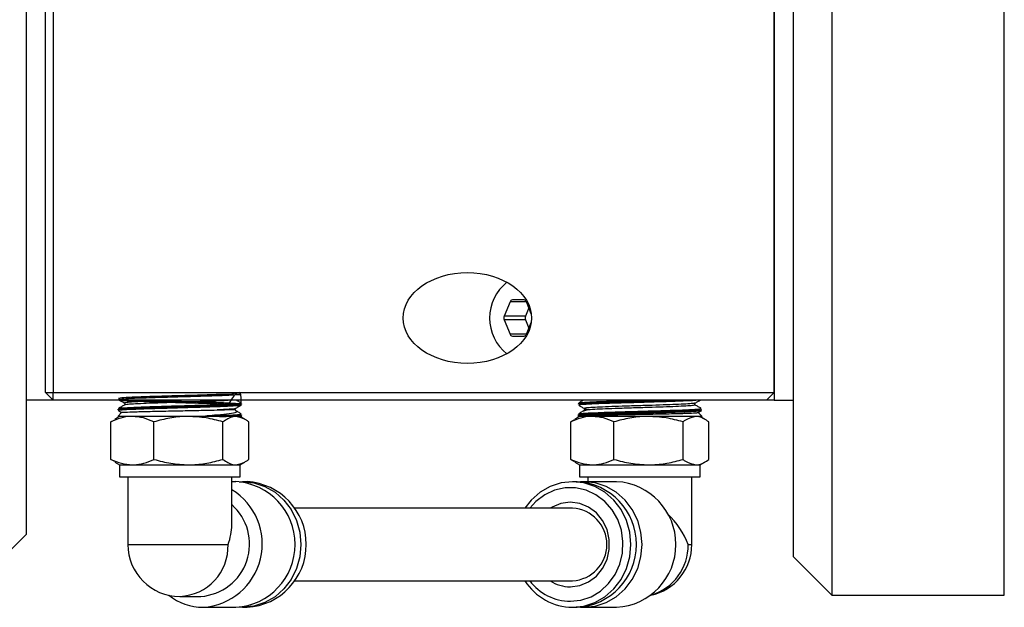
# Model space of a CAD drawing. Header units: inches. Extents: x 1 to 31, y 0.5 to 21.5.
# Tile 9 of 12: x 17.6 to 20.8, y 17.2 to 19.2. Entities that reach past the tile are written whole.
import ezdxf

# ---------------------------------------------------------------- set-up
doc = ezdxf.new("R2010")
doc.units = ezdxf.units.IN
doc.header["$MEASUREMENT"] = 0

msp = doc.modelspace()

# ---------------------------------------------------------------- linework, layer by layer
at = {"color": 7, "linetype": 'Continuous', "lineweight": 25}
for p, q in [((20.2458, 21.0302), (20.2458, 17.2802)), ((20.8078, 17.2802), (20.8078, 21.0302)), ((20.1208, 17.4052), (20.1208, 20.9052)), ((17.6208, 20.7181), (17.6208, 17.4772)), ((20.0583, 20.3952), (20.0583, 17.9152)), ((17.6833, 17.9402), (17.6833, 20.3702)), ((17.7083, 20.3702), (17.7083, 17.9402)), ((20.0583, 17.9402), (20.0583, 20.3702)), ((19.1977, 18.2361), (19.1784, 18.1889)), ((19.2507, 18.2361), (19.1977, 18.2361)), ((19.2435, 18.242), (19.2049, 18.242)), ((19.2666, 18.1971), (19.2507, 18.2361)), ((19.259, 18.2158), (19.248, 18.1889)), ((19.248, 18.1889), (19.1784, 18.1889)), ((19.1784, 18.177), (19.1977, 18.1298)), ((19.248, 18.177), (19.1784, 18.177)), ((19.248, 18.177), (19.259, 18.1501)), ((19.2507, 18.1298), (19.2666, 18.1688)), ((19.2507, 18.1298), (19.1977, 18.1298)), ((19.2049, 18.1239), (19.2435, 18.1239)), ((17.6833, 17.9402), (17.7083, 17.9402)), ((17.6833, 17.9402), (17.7083, 17.9152)), ((17.7083, 17.9402), (20.0583, 17.9402)), ((17.7083, 17.9152), (17.7083, 17.9402)), ((20.0583, 17.9402), (20.0333, 17.9152)), ((17.7083, 17.9152), (17.6208, 17.9152)), ((20.0333, 17.9152), (17.7083, 17.9152)), ((18.3225, 17.9023), (18.3225, 17.9028)), ((19.4191, 17.9028), (19.4191, 17.9023)), ((20.0583, 17.9152), (20.0333, 17.9152)), ((20.0583, 17.9152), (20.1208, 17.9152)), ((17.9318, 17.8751), (17.9188, 17.8621)), ((17.9195, 17.885), (17.9195, 17.8844)), ((18.3065, 17.8793), (18.3004, 17.8855)), ((19.4412, 17.8855), (19.4351, 17.8793)), ((19.4523, 17.8836), (19.4354, 17.8794)), ((19.7796, 17.8845), (19.8075, 17.8829)), ((19.8228, 17.8621), (19.8098, 17.8751)), ((19.8107, 17.8825), (19.8184, 17.8813)), ((19.8221, 17.8844), (19.8221, 17.885)), ((17.8963, 17.8445), (17.9096, 17.8513)), ((17.8963, 17.7222), (17.8963, 17.8445)), ((17.9244, 17.8621), (17.9093, 17.8533)), ((18.2511, 17.8621), (17.9188, 17.8621)), ((18.0369, 17.7222), (18.0369, 17.8445)), ((18.2511, 17.8621), (18.2652, 17.8621)), ((18.2619, 17.7222), (18.2619, 17.8445)), ((18.3238, 17.8621), (18.2652, 17.8621)), ((18.3116, 17.8647), (18.3176, 17.8642)), ((18.3333, 17.8533), (18.3182, 17.8621)), ((18.3238, 17.8621), (18.3222, 17.8636)), ((18.3237, 17.8666), (18.3236, 17.8671)), ((18.3463, 17.7222), (18.3463, 17.8445)), ((19.3953, 17.7222), (19.3953, 17.8445)), ((19.4234, 17.8621), (19.4083, 17.8533)), ((19.4194, 17.8636), (19.4178, 17.8621)), ((19.8228, 17.8621), (19.4178, 17.8621)), ((19.418, 17.8671), (19.4179, 17.8666)), ((19.5359, 17.7222), (19.5359, 17.8445)), ((19.7609, 17.7222), (19.7609, 17.8445)), ((19.8323, 17.8533), (19.8172, 17.8621)), ((19.8453, 17.7222), (19.8453, 17.8445)), ((17.9096, 17.7154), (17.8963, 17.7222)), ((17.9093, 17.7133), (17.9244, 17.7046)), ((18.3182, 17.7046), (18.3333, 17.7133)), ((19.4083, 17.7133), (19.4234, 17.7046)), ((19.8172, 17.7046), (19.8323, 17.7133)), ((17.9244, 17.7046), (17.9244, 17.6652)), ((17.9244, 17.7046), (17.9666, 17.7046)), ((17.9666, 17.7046), (18.1494, 17.7046)), ((18.1494, 17.7046), (18.3041, 17.7046)), ((18.3041, 17.7046), (18.3182, 17.7046)), ((18.3182, 17.6652), (18.3182, 17.7046)), ((19.4234, 17.7046), (19.4234, 17.6652)), ((19.4234, 17.7046), (19.4656, 17.7046)), ((19.4656, 17.7046), (19.6484, 17.7046)), ((19.6484, 17.7046), (19.8031, 17.7046)), ((19.8031, 17.7046), (19.8172, 17.7046)), ((19.8172, 17.6652), (19.8172, 17.7046)), ((17.9244, 17.6652), (18.3182, 17.6652)), ((17.952, 17.6652), (17.952, 17.4449)), ((18.2906, 17.5077), (18.2906, 17.6652)), ((18.304, 17.6496), (18.2906, 17.6496)), ((18.3405, 17.6496), (18.3259, 17.6496)), ((19.4157, 17.6496), (19.4011, 17.6496)), ((19.4234, 17.6652), (19.8031, 17.6652)), ((19.5443, 17.6496), (19.4376, 17.6496)), ((19.451, 17.6652), (19.451, 17.6496)), ((19.7896, 17.4449), (19.7896, 17.6652)), ((19.8031, 17.6652), (19.8172, 17.6652)), ((19.4011, 17.563), (18.4958, 17.563)), ((17.5588, 17.4152), (17.6208, 17.4772)), ((17.952, 17.4449), (18.2785, 17.4449)), ((19.7775, 17.4449), (19.7896, 17.4449)), ((20.2458, 17.2802), (20.1208, 17.4052)), ((18.4958, 17.3268), (19.4011, 17.3268)), ((18.1213, 17.2756), (18.1897, 17.2756)), ((20.2458, 17.2802), (20.8078, 17.2802)), ((18.1973, 17.2402), (18.304, 17.2402)), ((18.3259, 17.2402), (18.315, 17.2405)), ((18.3259, 17.2402), (18.3405, 17.2402)), ((19.4011, 17.2402), (19.4157, 17.2402)), ((19.4376, 17.2402), (19.5443, 17.2402))]:
    msp.add_line(p, q, dxfattribs=at)
at = {"color": 7, "linetype": 'Continuous', "lineweight": 25, "flags": 128}
for points in [[(19.4417, 17.8854), (19.4412, 17.8855), (19.4423, 17.8855), (19.4445, 17.8855), (19.4479, 17.8854), (19.4527, 17.8852), (19.4536, 17.8851), (19.4548, 17.8848), (19.4552, 17.8847), (19.4553, 17.8846), (19.4553, 17.8846), (19.4554, 17.8846), (19.4554, 17.8845), (19.4554, 17.8845), (19.4554, 17.8845), (19.4553, 17.8845), (19.4553, 17.8844), (19.4553, 17.8844), (19.4552, 17.8844), (19.4551, 17.8843), (19.4547, 17.8841), (19.4531, 17.8838), (19.4523, 17.8836), (19.4523, 17.8836)], [(18.315, 17.6493), (18.3259, 17.6496), (18.363, 17.6457), (18.3987, 17.634), (18.4315, 17.6151), (18.4603, 17.5896), (18.484, 17.5586), (18.5016, 17.5232), (18.5124, 17.4848), (18.516, 17.4449), (18.5124, 17.4049), (18.5016, 17.3665), (18.484, 17.3311), (18.4603, 17.3001), (18.4315, 17.2747), (18.3987, 17.2557), (18.363, 17.2441), (18.3259, 17.2402), (18.3259, 17.2402)], [(19.4011, 17.2402), (19.4381, 17.2441), (19.4738, 17.2557), (19.5067, 17.2747), (19.5355, 17.3001), (19.5591, 17.3311), (19.5767, 17.3665), (19.5875, 17.4049), (19.5911, 17.4449), (19.5875, 17.4848), (19.5767, 17.5232), (19.5591, 17.5586), (19.5355, 17.5896), (19.5067, 17.6151), (19.4738, 17.634), (19.4381, 17.6457), (19.4011, 17.6496), (19.364, 17.6457), (19.3283, 17.634), (19.2954, 17.6151), (19.2666, 17.5896), (19.2458, 17.563)], [(19.4266, 17.2405), (19.4376, 17.2402), (19.4747, 17.2441), (19.5103, 17.2557), (19.5432, 17.2747), (19.572, 17.3001), (19.5956, 17.3311), (19.6132, 17.3665), (19.624, 17.4049), (19.6277, 17.4449), (19.624, 17.4848), (19.6132, 17.5232), (19.5956, 17.5586), (19.572, 17.5896), (19.5432, 17.6151), (19.5103, 17.634), (19.4747, 17.6457), (19.4376, 17.6496), (19.4266, 17.6493)], [(19.3937, 17.2598), (19.4283, 17.2636), (19.4615, 17.2748), (19.4919, 17.293), (19.5183, 17.3174), (19.5396, 17.347), (19.5549, 17.3806), (19.5636, 17.4169), (19.5653, 17.4542), (19.5601, 17.4913), (19.548, 17.5264), (19.5296, 17.5581), (19.5057, 17.5853), (19.4771, 17.6067), (19.4452, 17.6214), (19.4111, 17.629), (19.3764, 17.629), (19.3423, 17.6214), (19.3104, 17.6067), (19.2818, 17.5853), (19.2615, 17.563)], [(19.3937, 17.3071), (19.4244, 17.3111), (19.4532, 17.3229), (19.4786, 17.3417), (19.499, 17.3666), (19.5134, 17.396), (19.5208, 17.4283), (19.5208, 17.4615), (19.5134, 17.4937), (19.499, 17.5232), (19.4786, 17.548), (19.4532, 17.5669), (19.4244, 17.5787), (19.3937, 17.5827), (19.3631, 17.5787), (19.3343, 17.5669), (19.3278, 17.563)]]:
    msp.add_lwpolyline(points, dxfattribs=at)
at = {"color": 7, "linetype": 'Continuous', "lineweight": 25}
for centre, radius, start, end in [((19.2798, 18.183), 0.149, 128.4667, 231.5333), ((19.2057, 18.2337), 0.00838, 95.3926, 163.0706), ((19.2427, 18.2337), 0.00838, 16.9296, 84.6071), ((19.1933, 18.183), 0.0161, 158.4189, 201.5811), ((19.2629, 18.183), 0.0161, 158.4195, 201.5805), ((19.2057, 18.1322), 0.00838, 196.9294, 264.6074), ((19.2427, 18.1322), 0.00838, 275.3929, 343.0704), ((18.2918, 17.4449), 0.2051, 273.4182, 86.5818), ((18.3283, 17.4449), 0.2051, 273.4182, 86.5818), ((19.4043, 17.4449), 0.205, 273.177, 86.823), ((19.5329, 17.4449), 0.205, 273.177, 86.823), ((18.183, 17.4466), 0.2069, 273.9809, 58.6594), ((18.1774, 17.4463), 0.1712, 274.1346, 48.6062), ((19.3947, 17.4449), 0.1183, 273.0774, 86.9226), ((18.1213, 17.4449), 0.1693, 180, 270), ((18.1141, 17.4399), 0.1645, 272.513, 1.7319), ((19.6203, 17.4449), 0.1693, 282.2574, 0), ((19.6104, 17.4408), 0.1671, 286.3313, 1.4141), ((19.4032, 17.4265), 0.1864, 212.361, 269.33), ((19.3956, 17.4276), 0.1678, 216.9394, 269.3782), ((19.3942, 17.4287), 0.1217, 236.9485, 269.7898), ((18.1983, 17.4221), 0.1819, 231.6271, 269.7024)]:
    msp.add_arc(centre, radius, start, end, dxfattribs=at)
msp.add_ellipse((19.0583, 18.183), major_axis=(0.2093, 0), ratio=0.707107, dxfattribs=at)
for centre, major_axis, start_param, end_param in [((19.6203, 17.4449), (-0.1402, 0.1402), 4.117175, 4.747414), ((18.1213, 17.4449), (0.1402, 0.1402), 5.307603, 5.687971)]:
    msp.add_ellipse(centre, major_axis=major_axis, ratio=0.677134, start_param=start_param, end_param=end_param, dxfattribs=at)
for points, knots in [([(18.3207, 17.9032), (18.3211, 17.9177), (18.3219, 17.9482), (18.2984, 17.9325), (18.2552, 17.9344), (18.1966, 17.9315), (18.1295, 17.9298), (18.0614, 17.9279), (18.0001, 17.9259), (17.9524, 17.924), (17.9237, 17.9221), (17.9174, 17.9202), (17.934, 17.9183), (17.9719, 17.9163), (18.0266, 17.9144), (18.0921, 17.9125), (18.1609, 17.9106), (18.2253, 17.9087), (18.2779, 17.9067), (18.3129, 17.9048), (18.3263, 17.9029), (18.3166, 17.901), (18.2847, 17.8991), (18.2344, 17.8972), (18.1714, 17.8952), (18.1025, 17.8933), (18.0359, 17.8914), (17.9785, 17.8895), (17.9386, 17.8876), (17.919, 17.886), (17.9215, 17.8852), (17.9222, 17.8849)], [0, 0, 0, 0, 0.0317483, 0.0669705, 0.1022055, 0.1374512, 0.1727051, 0.2079684, 0.243245, 0.2785329, 0.3138295, 0.3491345, 0.3844524, 0.4197824, 0.4551216, 0.4904685, 0.5258279, 0.5611996, 0.5965814, 0.6319707, 0.6673712, 0.7027847, 0.7382088, 0.7736409, 0.8090827, 0.8445377, 0.880004, 0.9154789, 0.9509622, 0.9864587, 1, 1, 1, 1]), ([(18.2809, 17.9023), (18.2897, 17.9169), (18.3082, 17.9473), (18.3235, 17.9317), (18.3144, 17.9336), (18.2841, 17.9307), (18.2352, 17.929), (18.1735, 17.927), (18.1058, 17.9251), (18.0399, 17.9232), (17.983, 17.9213), (17.9418, 17.9193), (17.9208, 17.9174), (17.9225, 17.9155), (17.9466, 17.9136), (17.9904, 17.9117), (18.0491, 17.9098), (18.1159, 17.9078), (18.1835, 17.9059), (18.2435, 17.904), (18.2881, 17.9022), (18.3017, 17.9011), (18.3075, 17.9007)], [0, 0, 0, 0, 0.046247, 0.097005, 0.147777, 0.198566, 0.249374, 0.300195, 0.351028, 0.401878, 0.452746, 0.50363, 0.554524, 0.605434, 0.656362, 0.707308, 0.758264, 0.809235, 0.860223, 0.91123, 0.962248, 1, 1, 1, 1]), ([(17.9215, 17.8841), (17.9207, 17.8842), (17.9159, 17.885), (17.9294, 17.8864), (17.962, 17.8883), (18.0146, 17.8902), (18.0787, 17.8921), (18.1477, 17.894), (18.2136, 17.896), (18.2694, 17.8979), (18.3069, 17.8998), (18.3243, 17.9013), (18.3208, 17.9021), (18.3199, 17.9024)], [0, 0, 0, 0, 0.019944, 0.125038, 0.230097, 0.335127, 0.440134, 0.545106, 0.650041, 0.754945, 0.859826, 0.964677, 1, 1, 1, 1]), ([(17.9238, 17.8884), (17.9234, 17.8885), (17.9214, 17.8893), (17.9405, 17.8908), (17.9797, 17.8927), (18.0366, 17.8946), (18.1026, 17.8965), (18.1708, 17.8985), (18.2332, 17.9004), (18.2835, 17.9023), (18.3132, 17.9042), (18.3248, 17.9056), (18.3198, 17.9063), (18.3193, 17.9063)], [0, 0, 0, 0, 0.027966, 0.134988, 0.241973, 0.348935, 0.455869, 0.562766, 0.669623, 0.776454, 0.883261, 0.990032, 1, 1, 1, 1]), ([(17.9247, 17.9152), (17.9271, 17.9138), (17.9326, 17.9107), (17.938, 17.9075), (17.9411, 17.9057)], [0, 0, 0, 0, 0.437906, 1, 1, 1, 1]), ([(18.1295, 17.9152), (18.1164, 17.9148), (18.0869, 17.9139), (18.0426, 17.9124), (18.0009, 17.9109), (17.968, 17.9093), (17.9475, 17.9078), (17.9389, 17.9066), (17.9418, 17.9059), (17.9425, 17.9057)], [0, 0, 0, 0, 0.1294002, 0.2937331, 0.4581002, 0.6225264, 0.7869843, 0.9514916, 1, 1, 1, 1]), ([(17.9411, 17.9057), (17.9415, 17.9054), (17.9424, 17.9048), (17.943, 17.9027), (17.9424, 17.9006), (17.9415, 17.9), (17.9411, 17.8996)], [0, 0, 0, 0, 0.248456, 0.500044, 0.751613, 1, 1, 1, 1]), ([(18.2902, 17.9152), (18.2829, 17.9147), (18.2687, 17.9136), (18.2319, 17.912), (18.1887, 17.9104), (18.1401, 17.9089), (18.0902, 17.9073), (18.0427, 17.9057), (18.0009, 17.9042), (17.9683, 17.9026), (17.9466, 17.9011), (17.9431, 17.9001), (17.9414, 17.8996)], [0, 0, 0, 0, 0.107469, 0.2071965, 0.3069558, 0.4067328, 0.5065446, 0.6063822, 0.7062406, 0.806135, 0.9060485, 1, 1, 1, 1]), ([(18.3204, 17.9062), (18.3172, 17.9081), (18.312, 17.9111), (18.3068, 17.9141), (18.3049, 17.9152)], [0, 0, 0, 0, 0.629341, 1, 1, 1, 1]), ([(19.7357, 17.9152), (19.7284, 17.915), (19.7037, 17.9141), (19.649, 17.9125), (19.5808, 17.9106), (19.5164, 17.9087), (19.4633, 17.9067), (19.4302, 17.9048), (19.4159, 17.9035), (19.4196, 17.9028), (19.4199, 17.9028)], [0, 0, 0, 0, 0.064424, 0.2182757, 0.3721815, 0.5261414, 0.6801446, 0.8341809, 0.988266, 1, 1, 1, 1]), ([(19.4367, 17.9152), (19.4348, 17.9141), (19.4296, 17.9111), (19.4244, 17.9081), (19.4212, 17.9062)], [0, 0, 0, 0, 0.370659, 1, 1, 1, 1]), ([(19.4213, 17.9022), (19.4216, 17.9027), (19.4223, 17.9038), (19.4497, 17.9055), (19.4963, 17.9075), (19.5574, 17.9094), (19.6259, 17.9113), (19.6919, 17.9132), (19.7362, 17.9145), (19.7512, 17.9152), (19.7519, 17.9152)], [0, 0, 0, 0, 0.1078792, 0.2555383, 0.4031611, 0.5507476, 0.6982786, 0.8457622, 0.9932074, 1, 1, 1, 1]), ([(19.4223, 17.9063), (19.4249, 17.9069), (19.4303, 17.9081), (19.4655, 17.91), (19.5172, 17.9119), (19.5754, 17.9137), (19.6143, 17.9148), (19.6308, 17.9152)], [0, 0, 0, 0, 0.1955, 0.41108, 0.626614, 0.842082, 1, 1, 1, 1]), ([(19.8118, 17.9152), (19.8062, 17.9147), (19.7941, 17.9135), (19.7508, 17.9117), (19.6926, 17.9098), (19.6256, 17.9078), (19.5582, 17.9059), (19.4976, 17.904), (19.4513, 17.9021), (19.4232, 17.9002), (19.4227, 17.899), (19.4224, 17.8985)], [0, 0, 0, 0, 0.097119, 0.211626, 0.326154, 0.440717, 0.55532, 0.669964, 0.784632, 0.899332, 1, 1, 1, 1]), ([(19.7991, 17.9057), (19.7984, 17.9054), (19.7967, 17.9045), (19.7785, 17.9031), (19.7483, 17.9015), (19.7079, 17.9), (19.6612, 17.8984), (19.6113, 17.8968), (19.562, 17.8953), (19.5172, 17.8937), (19.4799, 17.8922), (19.4536, 17.8906), (19.4393, 17.8892), (19.4404, 17.8883), (19.4409, 17.8879)], [0, 0, 0, 0, 0.061521, 0.148774, 0.236058, 0.323363, 0.410688, 0.498044, 0.585415, 0.672814, 0.760239, 0.84768, 0.935152, 1, 1, 1, 1]), ([(19.8005, 17.8996), (19.8001, 17.9), (19.7992, 17.9006), (19.7986, 17.9027), (19.7992, 17.9048), (19.8001, 17.9054), (19.8005, 17.9057)], [0, 0, 0, 0, 0.248387, 0.499956, 0.751544, 1, 1, 1, 1]), ([(19.8005, 17.9057), (19.8036, 17.9075), (19.809, 17.9107), (19.8145, 17.9138), (19.8169, 17.9152)], [0, 0, 0, 0, 0.562094, 1, 1, 1, 1]), ([(18.3104, 17.9005), (18.3118, 17.9004), (18.3227, 17.8996), (18.3224, 17.8982), (18.3065, 17.8963), (18.2677, 17.8944), (18.2129, 17.8925), (18.1476, 17.8906), (18.0792, 17.8886), (18.0158, 17.8867), (17.9636, 17.8848), (17.9312, 17.8829), (17.9179, 17.8815), (17.9226, 17.8807), (17.9234, 17.8806)], [0, 0, 0, 0, 0.014779, 0.111354, 0.207965, 0.3046, 0.401257, 0.497947, 0.594671, 0.691424, 0.788197, 0.885002, 0.98184, 1, 1, 1, 1]), ([(17.941, 17.8996), (17.9378, 17.8977), (17.9313, 17.8939), (17.9247, 17.8902), (17.9215, 17.8883)], [0, 0, 0, 0, 0.499976, 1, 1, 1, 1]), ([(17.9216, 17.8807), (17.9246, 17.8789), (17.928, 17.877), (17.9313, 17.875), (17.9316, 17.8749)], [0, 0, 0, 0, 0.918716, 1, 1, 1, 1]), ([(17.932, 17.875), (17.9319, 17.875), (17.9287, 17.8754), (17.9424, 17.8762), (17.9735, 17.8775), (18.0233, 17.8787), (18.0832, 17.88), (18.1464, 17.8812), (18.202, 17.8824), (18.2303, 17.8831), (18.2425, 17.8834)], [0, 0, 0, 0, 0.0038266, 0.1540669, 0.3031954, 0.4514014, 0.5988548, 0.7452382, 0.8904571, 1, 1, 1, 1]), ([(18.3059, 17.8787), (18.3063, 17.8775), (18.3074, 17.8749), (18.2849, 17.8708), (18.25, 17.8671), (18.2212, 17.8648), (18.2104, 17.864)], [0, 0, 0, 0, 0.227513, 0.518991, 0.819231, 1, 1, 1, 1]), ([(18.2104, 17.864), (18.2292, 17.8646), (18.2674, 17.8659), (18.305, 17.8678), (18.3234, 17.8693), (18.3198, 17.8703), (18.3186, 17.8706)], [0, 0, 0, 0, 0.283229, 0.573216, 0.863132, 1, 1, 1, 1]), ([(18.3007, 17.8879), (18.3009, 17.8877), (18.3017, 17.8869), (18.2851, 17.8854), (18.2567, 17.8841), (18.2425, 17.8834)], [0, 0, 0, 0, 0.09082, 0.545319, 1, 1, 1, 1]), ([(18.2425, 17.8834), (18.2439, 17.8835), (18.2528, 17.8837), (18.2741, 17.8843), (18.2922, 17.8849), (18.2994, 17.8853), (18.2998, 17.8854), (18.2999, 17.8854)], [0, 0, 0, 0, 0.042352, 0.262778, 0.701248, 0.929445, 1, 1, 1, 1]), ([(18.302, 17.8879), (18.3051, 17.8897), (18.3113, 17.8932), (18.3174, 17.8968), (18.3205, 17.8986)], [0, 0, 0, 0, 0.499975, 1, 1, 1, 1]), ([(18.3216, 17.8705), (18.3183, 17.8724), (18.3132, 17.8754), (18.308, 17.8783), (18.3062, 17.8794)], [0, 0, 0, 0, 0.6354934, 1, 1, 1, 1]), ([(19.421, 17.8662), (19.4199, 17.8665), (19.4165, 17.8675), (19.4357, 17.8691), (19.475, 17.871), (19.532, 17.8729), (19.5986, 17.8748), (19.6676, 17.8768), (19.7314, 17.8787), (19.7821, 17.8806), (19.8159, 17.8825), (19.8198, 17.8838), (19.8217, 17.8844)], [0, 0, 0, 0, 0.05092, 0.156909, 0.262858, 0.368774, 0.474665, 0.58053, 0.686356, 0.792147, 0.897911, 1, 1, 1, 1]), ([(19.4354, 17.8794), (19.4336, 17.8783), (19.4284, 17.8754), (19.4233, 17.8724), (19.42, 17.8705)], [0, 0, 0, 0, 0.3645066, 1, 1, 1, 1]), ([(19.8194, 17.8849), (19.8196, 17.8845), (19.8202, 17.8835), (19.7955, 17.8818), (19.751, 17.8799), (19.6907, 17.878), (19.6227, 17.876), (19.5544, 17.8741), (19.4932, 17.8722), (19.4473, 17.8703), (19.4207, 17.8686), (19.4205, 17.8675), (19.4204, 17.867)], [0, 0, 0, 0, 0.066388, 0.173728, 0.281091, 0.388492, 0.495931, 0.603399, 0.710891, 0.818417, 0.925981, 1, 1, 1, 1]), ([(19.4211, 17.8986), (19.4242, 17.8968), (19.4303, 17.8932), (19.4365, 17.8897), (19.4396, 17.8879)], [0, 0, 0, 0, 0.500025, 1, 1, 1, 1]), ([(19.423, 17.8706), (19.4232, 17.8709), (19.4236, 17.8719), (19.449, 17.8735), (19.4943, 17.8754), (19.5549, 17.8773), (19.6226, 17.8793), (19.69, 17.8812), (19.7496, 17.8831), (19.7939, 17.885), (19.819, 17.8868), (19.8182, 17.8879), (19.8178, 17.8884)], [0, 0, 0, 0, 0.057038, 0.165071, 0.273063, 0.381025, 0.488964, 0.59687, 0.704735, 0.812566, 0.920375, 1, 1, 1, 1]), ([(19.8199, 17.881), (19.82, 17.881), (19.8242, 17.8803), (19.8117, 17.879), (19.7814, 17.8771), (19.7302, 17.8752), (19.6673, 17.8733), (19.5989, 17.8714), (19.5328, 17.8694), (19.4769, 17.8675), (19.4393, 17.8658), (19.4286, 17.8647), (19.424, 17.8642)], [0, 0, 0, 0, 0.002838, 0.116719, 0.230623, 0.34456, 0.458537, 0.572556, 0.686597, 0.80067, 0.914781, 1, 1, 1, 1]), ([(19.424, 17.8642), (19.4284, 17.8645), (19.4393, 17.8652), (19.4759, 17.8663), (19.5313, 17.8675), (19.5966, 17.8688), (19.6637, 17.87), (19.7251, 17.8713), (19.7732, 17.8725), (19.8038, 17.8737), (19.8068, 17.8744), (19.8082, 17.8748)], [0, 0, 0, 0, 0.083446, 0.202532, 0.321581, 0.440035, 0.557823, 0.674682, 0.790742, 0.906152, 1, 1, 1, 1]), ([(19.8002, 17.8996), (19.8004, 17.8996), (19.8034, 17.899), (19.7966, 17.8979), (19.779, 17.8964), (19.7481, 17.8948), (19.708, 17.8933), (19.6612, 17.8917), (19.6113, 17.8901), (19.562, 17.8886), (19.5173, 17.887), (19.4774, 17.8854), (19.461, 17.8842), (19.4523, 17.8836)], [0, 0, 0, 0, 0.005859, 0.103619, 0.201396, 0.299207, 0.397043, 0.4949, 0.592792, 0.690702, 0.788643, 0.886612, 1, 1, 1, 1]), ([(19.8201, 17.8883), (19.8169, 17.8902), (19.8103, 17.8939), (19.8038, 17.8977), (19.8006, 17.8996)], [0, 0, 0, 0, 0.500024, 1, 1, 1, 1]), ([(19.8086, 17.8741), (19.8093, 17.8745), (19.8132, 17.8767), (19.817, 17.8789), (19.82, 17.8807)], [0, 0, 0, 0, 0.1932, 1, 1, 1, 1]), ([(17.9666, 17.8621), (17.965, 17.8621), (17.9523, 17.8619), (17.9285, 17.8581), (17.9071, 17.849), (17.8963, 17.8445)], [0, 0, 0, 0, 0.0700626, 0.5307711, 1, 1, 1, 1]), ([(18.0369, 17.8445), (18.0255, 17.8494), (18.0025, 17.8593), (17.9786, 17.8612), (17.9666, 17.8621)], [0, 0, 0, 0, 0.495458, 1, 1, 1, 1]), ([(18.1494, 17.8621), (18.1467, 17.8621), (18.1265, 17.8619), (18.0885, 17.8581), (18.0542, 17.849), (18.0369, 17.8445)], [0, 0, 0, 0, 0.070063, 0.53077, 1, 1, 1, 1]), ([(18.2619, 17.8445), (18.2436, 17.8494), (18.2067, 17.8593), (18.1686, 17.8612), (18.1494, 17.8621)], [0, 0, 0, 0, 0.495458, 1, 1, 1, 1]), ([(18.2511, 17.8621), (18.2491, 17.8621), (18.2391, 17.8621), (18.2256, 17.8622), (18.2124, 17.8625), (18.2076, 17.8627), (18.2054, 17.8629), (18.2046, 17.8631), (18.2045, 17.8631), (18.2045, 17.8631), (18.2045, 17.8632), (18.2045, 17.8632), (18.2045, 17.8632), (18.2046, 17.8633), (18.2052, 17.8635), (18.2072, 17.8637), (18.209, 17.8639), (18.2104, 17.864)], [0, 0, 0, 0, 0.125253, 0.627895, 0.771617, 0.843472, 0.879455, 0.883975, 0.885111, 0.885566, 0.886023, 0.88643, 0.887123, 0.888939, 0.896197, 0.92496, 1, 1, 1, 1]), ([(18.3212, 17.867), (18.3219, 17.8668), (18.3248, 17.866), (18.3065, 17.8645), (18.2776, 17.8631), (18.2558, 17.8623), (18.2511, 17.8621)], [0, 0, 0, 0, 0.120314, 0.505936, 0.891665, 1, 1, 1, 1]), ([(18.3041, 17.8621), (18.3009, 17.8619), (18.2866, 17.8611), (18.2727, 17.8518), (18.2619, 17.8445)], [0, 0, 0, 0, 0.221868, 1, 1, 1, 1]), ([(18.2652, 17.8621), (18.2748, 17.8625), (18.2993, 17.8636), (18.3212, 17.865), (18.3211, 17.8661), (18.3211, 17.8665)], [0, 0, 0, 0, 0.28256, 0.714623, 1, 1, 1, 1]), ([(18.3176, 17.8642), (18.3182, 17.8641), (18.3208, 17.8639), (18.3242, 17.8634), (18.3169, 17.8626), (18.2933, 17.8622), (18.2718, 17.8621), (18.2652, 17.8621)], [0, 0, 0, 0, 0.039166, 0.196285, 0.513519, 0.851234, 1, 1, 1, 1]), ([(18.2802, 17.8667), (18.2883, 17.8663), (18.3012, 17.8658), (18.3066, 17.8652), (18.3086, 17.865)], [0, 0, 0, 0, 0.622746, 1, 1, 1, 1]), ([(18.3463, 17.8445), (18.3436, 17.8466), (18.3298, 17.8569), (18.3155, 17.8598), (18.3041, 17.8621)], [0, 0, 0, 0, 0.198275, 1, 1, 1, 1]), ([(19.4656, 17.8621), (19.464, 17.8621), (19.4513, 17.8619), (19.4275, 17.8581), (19.4061, 17.849), (19.3953, 17.8445)], [0, 0, 0, 0, 0.0700627, 0.530771, 1, 1, 1, 1]), ([(19.3953, 17.8445), (19.398, 17.8468), (19.4024, 17.8504), (19.4069, 17.8517), (19.4086, 17.8521)], [0, 0, 0, 0, 0.62402, 1, 1, 1, 1]), ([(19.424, 17.8642), (19.4234, 17.8641), (19.4209, 17.8639), (19.4179, 17.8637), (19.4194, 17.8635), (19.4195, 17.8635)], [0, 0, 0, 0, 0.191405, 0.959242, 1, 1, 1, 1]), ([(19.5359, 17.8445), (19.5245, 17.8494), (19.5015, 17.8593), (19.4776, 17.8612), (19.4656, 17.8621)], [0, 0, 0, 0, 0.4954584, 1, 1, 1, 1]), ([(19.6484, 17.8621), (19.6457, 17.8621), (19.6255, 17.8619), (19.5875, 17.8581), (19.5532, 17.849), (19.5359, 17.8445)], [0, 0, 0, 0, 0.070063, 0.53077, 1, 1, 1, 1]), ([(19.7609, 17.8445), (19.7426, 17.8494), (19.7057, 17.8593), (19.6676, 17.8612), (19.6484, 17.8621)], [0, 0, 0, 0, 0.495458, 1, 1, 1, 1]), ([(19.8031, 17.8621), (19.7916, 17.8598), (19.7773, 17.8569), (19.7636, 17.8466), (19.7609, 17.8445)], [0, 0, 0, 0, 0.801725, 1, 1, 1, 1]), ([(19.8453, 17.8445), (19.8344, 17.8518), (19.8205, 17.8611), (19.8062, 17.8619), (19.8031, 17.8621)], [0, 0, 0, 0, 0.778132, 1, 1, 1, 1]), ([(17.8963, 17.7222), (17.9077, 17.7173), (17.9308, 17.7073), (17.9546, 17.7055), (17.9666, 17.7046)], [0, 0, 0, 0, 0.495457, 1, 1, 1, 1]), ([(17.9666, 17.7046), (17.9683, 17.7046), (17.9809, 17.7048), (18.0047, 17.7086), (18.0261, 17.7176), (18.0369, 17.7222)], [0, 0, 0, 0, 0.070063, 0.53077, 1, 1, 1, 1]), ([(18.0369, 17.7222), (18.0552, 17.7173), (18.0921, 17.7073), (18.1302, 17.7055), (18.1494, 17.7046)], [0, 0, 0, 0, 0.495458, 1, 1, 1, 1]), ([(18.1494, 17.7046), (18.1521, 17.7046), (18.1723, 17.7048), (18.2103, 17.7086), (18.2446, 17.7176), (18.2619, 17.7222)], [0, 0, 0, 0, 0.070063, 0.530771, 1, 1, 1, 1]), ([(18.2619, 17.7222), (18.2726, 17.715), (18.2865, 17.7056), (18.3008, 17.7048), (18.3041, 17.7046)], [0, 0, 0, 0, 0.7714493, 1, 1, 1, 1]), ([(18.3041, 17.7046), (18.3154, 17.7068), (18.3297, 17.7097), (18.3434, 17.72), (18.3463, 17.7222)], [0, 0, 0, 0, 0.7932, 1, 1, 1, 1]), ([(19.3953, 17.7222), (19.4067, 17.7173), (19.4298, 17.7073), (19.4536, 17.7055), (19.4656, 17.7046)], [0, 0, 0, 0, 0.495457, 1, 1, 1, 1]), ([(19.4086, 17.7145), (19.407, 17.7149), (19.4025, 17.7161), (19.3981, 17.7198), (19.3953, 17.7222)], [0, 0, 0, 0, 0.349436, 1, 1, 1, 1]), ([(19.4656, 17.7046), (19.4673, 17.7046), (19.4799, 17.7048), (19.5037, 17.7086), (19.5251, 17.7176), (19.5359, 17.7222)], [0, 0, 0, 0, 0.070063, 0.53077, 1, 1, 1, 1]), ([(19.5359, 17.7222), (19.5542, 17.7173), (19.5911, 17.7073), (19.6292, 17.7055), (19.6484, 17.7046)], [0, 0, 0, 0, 0.495458, 1, 1, 1, 1]), ([(19.6484, 17.7046), (19.6511, 17.7046), (19.6713, 17.7048), (19.7093, 17.7086), (19.7436, 17.7176), (19.7609, 17.7222)], [0, 0, 0, 0, 0.070063, 0.530771, 1, 1, 1, 1]), ([(19.7609, 17.7222), (19.7637, 17.72), (19.7775, 17.7097), (19.7918, 17.7068), (19.8031, 17.7046)], [0, 0, 0, 0, 0.206801, 1, 1, 1, 1]), ([(19.8031, 17.7046), (19.8063, 17.7048), (19.8206, 17.7056), (19.8345, 17.715), (19.8453, 17.7222)], [0, 0, 0, 0, 0.2285515, 1, 1, 1, 1])]:
    msp.add_open_spline(points, degree=3, knots=knots, dxfattribs=at)

doc.saveas('drawing.dxf')
